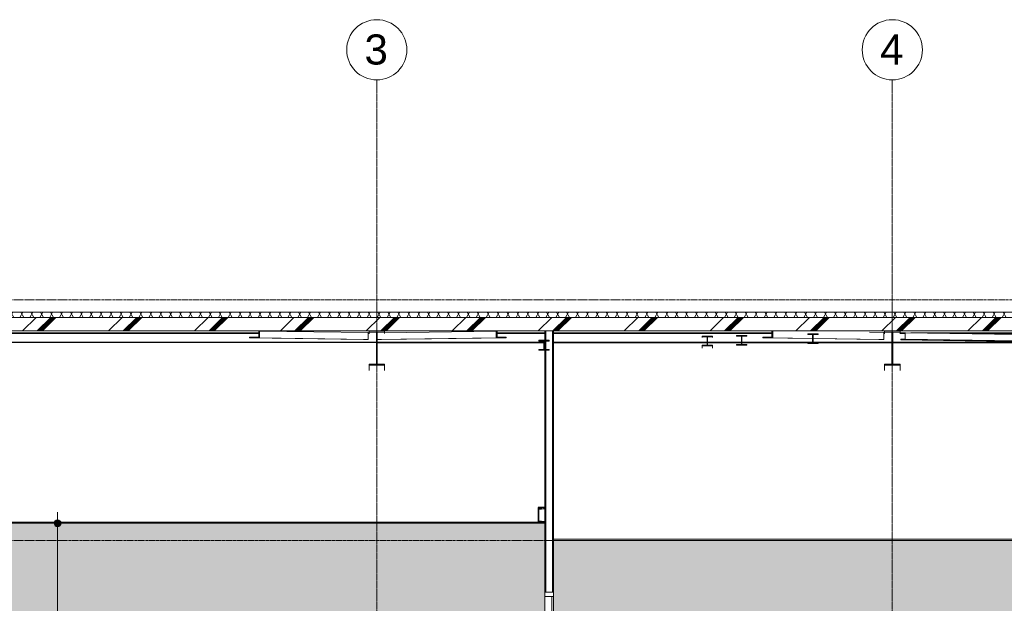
# Model space of a CAD drawing. Header units: millimetres. Extents: x 37681 to 219932, y -4585 to 8657.
# Tile 49 of 53: x 185397 to 196856, y 1870 to 8657. Entities that reach past the tile are written whole.
import ezdxf

# ---------------------------------------------------------------- set-up
doc = ezdxf.new("R2010")
doc.units = ezdxf.units.MM
doc.linetypes.add('ARC Grid Line', pattern=[22.225, 12.7, -3.175, 3.175, -3.175])
doc.linetypes.add('ARC Level Line', pattern=[32, 6, -5, 16, -5])
for name, color, linetype, lineweight in [('A--A23__Vloeren', 8, 'Continuous', 15), ('A--AR9__AlgVoorz', 1, 'Continuous', 9), ('A--L$01A__Algemeen', 7, 'Continuous', 9), ('A--L$07A__Stramien', 1, 'Continuous', 13), ('A--L22__Binnenwanden', 2, 'Continuous', 9), ('A--L23__Vloeren', 3, 'Continuous', 9), ('A--L28__Hoofddraagconstructies', 3, 'Continuous', 9), ('A--L3__Afbouw', 2, 'Continuous', 9), ('A--L45__Plafondafwerkingen', 1, 'Continuous', 9), ('A--M$01A__Algemeen', 1, 'Continuous', 13), ('A--M$01A__Algemeen-100', 1, 'Continuous', 13), ('A--T$07A__Stramien', 1, 'Continuous', 13)]:
    doc.layers.add(name, color=color, linetype=linetype, lineweight=lineweight)
doc.styles.add('Arial', font='arial.ttf', dxfattribs={"height": 180})
doc.styles.add('Arial_1', font='arial.ttf', dxfattribs={"height": 350})
doc.dimstyles.new('00_ARC_dimension_1_8mm', dxfattribs={"dimscale": 304.8, "dimtxt": 183.646692, "dimasz": 1.049869, "dimexe": 0.426509, "dimexo": 0.0625, "dimgap": 0.164042, "dimtad": 1, "dimdec": 0, "dimzin": 0, "dimdsep": 46, "dimtxsty": 'Arial', "dimblk1": 'DOTSMALL', "dimblk2": 'DOTSMALL', "dimsah": 1, "dimcen": 0.09, "dimdle": 0.426509, "dimadec": 3, "dimazin": 0, "dimtfac": 1, "dimtdec": 4, "dimtix": 1, "dimtmove": 0, "dimatfit": 3, "dimfxl": 0.426509, "dimfxlon": 1, "dimtvp": 1, "dimtolj": 1, "dimtzin": 0, "dimarcsym": 2})
pattern_1 = [(45, (37392.47, 2133.56), (-251.447, 251.447), []), (45, (37392.47, 2514.56), (-251.447, 251.447), [])]
pattern_2 = [(45, (37392.5, 2133.56), (-500, 500), []), (45, (37562.5, 2133.56), (-500, 500), []), (45, (37572.5, 2133.56), (-500, 500), []), (45, (37582.5, 2133.56), (-500, 500), []), (45, (37592.5, 2133.56), (-500, 500), []), (45, (37602.5, 2133.56), (-500, 500), []), (45, (37612.5, 2133.56), (-500, 500), []), (45, (37622.5, 2133.56), (-500, 500), [])]

# ---------------------------------------------------------------- blocks, each defined once
blk = doc.blocks.new('28-11_ARC_staal_balk_IPE - IPE400-V7-D')
at = {"layer": 'A--L28__Hoofddraagconstructies'}
h = blk.add_hatch(dxfattribs=at)
h.set_pattern_fill('FP_38', color=256, style=0, pattern_type=2)
h.set_pattern_definition(pattern_1)
h.paths.add_polyline_path([(34422, 4638), (34507, 4638), (34507, 4651), (34422, 4651), (34422, 5024), (34507, 5024), (34507, 5037), (34327, 5037), (34327, 5024), (34413, 5024), (34413, 4651), (34327, 4651), (34327, 4638), (34413, 4638)])
for p, q in [((34507, 5038), (34327, 5038)), ((34327, 5038), (34327, 5024)), ((34327, 5024), (34413, 5024)), ((34327, 5002), (34327, 5024)), ((34413, 5024), (34413, 4651)), ((34422, 4651), (34422, 5024)), ((34422, 5024), (34507, 5024)), ((34507, 5024), (34507, 5038)), ((34507, 5002), (34507, 5024)), ((34413, 4651), (34327, 4651)), ((34327, 4651), (34327, 4638)), ((34327, 4638), (34507, 4638)), ((34327, 4577), (34327, 4638)), ((34507, 4651), (34422, 4651)), ((34507, 4638), (34507, 4651)), ((34507, 4577), (34507, 4638))]:
    blk.add_line(p, q, dxfattribs=at)
blk = doc.blocks.new('28-11_ARC_staal_balk_IPE - IPE400-2063630-D')
at = {"layer": 'A--L28__Hoofddraagconstructies'}
h = blk.add_hatch(dxfattribs=at)
h.set_pattern_fill('FP_38', color=256, style=0, pattern_type=2)
h.set_pattern_definition(pattern_1)
h.paths.add_polyline_path([(28422, 4638), (28507, 4638), (28507, 4651), (28422, 4651), (28422, 5024), (28507, 5024), (28507, 5037), (28327, 5037), (28327, 5024), (28413, 5024), (28413, 4651), (28327, 4651), (28327, 4638), (28413, 4638)])
for p, q in [((28507, 5038), (28327, 5038)), ((28327, 5038), (28327, 5024)), ((28327, 5024), (28413, 5024)), ((28327, 5024), (28327, 5002)), ((28413, 5024), (28413, 4651)), ((28422, 4651), (28422, 5024)), ((28422, 5024), (28507, 5024)), ((28507, 5024), (28507, 5038)), ((28507, 5024), (28507, 5006)), ((28413, 4651), (28327, 4651)), ((28327, 4651), (28327, 4638)), ((28327, 4638), (28507, 4638)), ((28327, 4638), (28327, 4577)), ((28507, 4651), (28422, 4651)), ((28507, 4638), (28507, 4651)), ((28507, 4638), (28507, 4577))]:
    blk.add_line(p, q, dxfattribs=at)
blk = doc.blocks.new('28_SFO_staal_balk_HEA - HEA 120-2691583-D')
at = {"layer": 'A--L28__Hoofddraagconstructies'}
for p, q in [((22456, 5015), (27043, 5014)), ((22456, 5007), (27043, 5006)), ((28318, 5014), (28327, 5014)), ((28318, 5006), (28327, 5006)), ((29817, 5014), (30374, 5014)), ((29817, 5006), (30374, 5006)), ((30474, 5014), (33015, 5014)), ((30474, 5006), (33015, 5006)), ((34318, 5014), (34327, 5014)), ((34318, 5006), (34327, 5006)), ((34507, 5014), (34567, 5014)), ((34507, 5006), (34567, 5006)), ((34634, 5014), (40193, 5014)), ((35147, 5006), (39680, 5006)), ((23925, 4909), (28413, 4908)), ((23925, 4901), (28413, 4900)), ((28422, 4908), (30361, 4908)), ((28422, 4900), (30361, 4900)), ((30366, 4908), (30374, 4908)), ((30366, 4900), (30374, 4900)), ((30474, 4908), (32261, 4908)), ((30474, 4900), (32261, 4900)), ((32266, 4908), (32661, 4908)), ((32266, 4900), (32661, 4900)), ((32666, 4908), (33490, 4908)), ((32666, 4900), (33490, 4900)), ((33495, 4908), (34413, 4908)), ((33495, 4900), (34413, 4900)), ((34422, 4908), (36490, 4908)), ((34422, 4900), (36490, 4900))]:
    blk.add_line(p, q, dxfattribs=at)
blk = doc.blocks.new('28-11_ARC_staal_balk_L - L80x8-2063790-D')
at = {"layer": 'A--L28__Hoofddraagconstructies'}
h = blk.add_hatch(dxfattribs=at)
h.set_pattern_fill('FP_38', color=256, style=0, pattern_type=2)
h.set_pattern_definition(pattern_1)
h.paths.add_polyline_path([(35877, 4915), (35877, 4995), (35865, 4995), (35865, 4923), (35760, 4923), (35760, 4915), (35865, 4915)])
for p, q in [((34517, 4935), (34517, 4943)), ((34517, 4943), (34566, 4943)), ((35760, 4923), (34517, 4943)), ((35760, 4915), (34517, 4935)), ((34566, 4943), (34567, 5015)), ((35865, 4923), (34566, 4943)), ((34567, 5015), (34572, 5015)), ((35865, 4995), (34567, 5015)), ((35877, 4995), (34572, 5015)), ((35877, 4995), (35865, 4995)), ((35865, 4995), (35865, 4923)), ((35877, 4915), (35877, 4995)), ((35865, 4923), (35760, 4923)), ((35760, 4923), (35760, 4915)), ((35760, 4915), (35877, 4915))]:
    blk.add_line(p, q, dxfattribs=at)
blk = doc.blocks.new('28-11_ARC_staal_balk_L - L80x8-2063833-D')
at = {"layer": 'A--L28__Hoofddraagconstructies'}
for p, q in [((33015, 4966), (32910, 4966)), ((32910, 4966), (32910, 4958)), ((32910, 4958), (33026, 4957)), ((32910, 4958), (33490, 4950)), ((33026, 5037), (33015, 5038)), ((33015, 5038), (33015, 4966)), ((33026, 4957), (33026, 5037)), ((33490, 4951), (33026, 4957)), ((34317, 4939), (33495, 4951)), ((33495, 4950), (34262, 4939)), ((34153, 5021), (34318, 5019)), ((34317, 4939), (34262, 4939)), ((34318, 5019), (34317, 4939))]:
    blk.add_line(p, q, dxfattribs=at)
blk = doc.blocks.new('28-11_ARC_staal_balk_L - L80x8-2063792-D')
at = {"layer": 'A--L28__Hoofddraagconstructies'}
h = blk.add_hatch(dxfattribs=at)
h.set_pattern_fill('FP_38', color=256, style=0, pattern_type=2)
h.set_pattern_definition(pattern_1)
h.paths.add_polyline_path([(29805, 4956), (29922, 4957), (29922, 4965), (29817, 4965), (29817, 5036), (29805, 5036), (29805, 4957)])
for p, q in [((29805, 4956), (28422, 4936)), ((28472, 4936), (28422, 4936)), ((28472, 4936), (29922, 4957)), ((28507, 5017), (29805, 5036)), ((29817, 5036), (29805, 5036)), ((29805, 5036), (29805, 4956)), ((29805, 4956), (29922, 4957)), ((29817, 4964), (29817, 5036)), ((29922, 4965), (29817, 4964)), ((29922, 4957), (29922, 4965))]:
    blk.add_line(p, q, dxfattribs=at)
blk = doc.blocks.new('28-11_ARC_staal_balk_L - L80x8-2063834-D')
at = {"layer": 'A--L28__Hoofddraagconstructies'}
for p, q in [((27043, 4964), (26937, 4965)), ((26937, 4965), (26937, 4957)), ((26937, 4957), (27054, 4956)), ((26937, 4957), (28263, 4939)), ((27054, 5036), (27043, 5036)), ((27043, 5036), (27043, 4964)), ((27054, 4956), (27054, 5036)), ((27054, 5036), (28318, 5019)), ((28317, 4939), (27054, 4956)), ((28317, 4939), (28263, 4939)), ((28318, 5019), (28317, 4939))]:
    blk.add_line(p, q, dxfattribs=at)
blk = doc.blocks.new('28_SFO_staal_balk_HEA - HEA 120-2055582-D')
at = {"layer": 'A--L28__Hoofddraagconstructies'}
h = blk.add_hatch(dxfattribs=at)
h.set_pattern_fill('FP_36', color=256, style=0, pattern_type=2)
h.set_pattern_definition(pattern_2)
h.paths.add_polyline_path([(32324, 4863), (32324, 4871), (32266, 4871), (32266, 4969), (32324, 4969), (32324, 4977), (32204, 4977), (32204, 4969), (32261, 4968), (32261, 4871), (32204, 4871), (32204, 4863), (32268, 4863)])
for p, q in [((32204, 4977), (32204, 4969)), ((32324, 4977), (32204, 4977)), ((32204, 4969), (32261, 4969)), ((32204, 4959), (32204, 4969)), ((32261, 4969), (32261, 4871)), ((32266, 4871), (32266, 4969)), ((32266, 4969), (32324, 4969)), ((32324, 4969), (32324, 4977)), ((32324, 4969), (32324, 4959)), ((32261, 4871), (32204, 4871)), ((32204, 4871), (32204, 4863)), ((32204, 4863), (32324, 4863)), ((32204, 4863), (32204, 4835)), ((32324, 4871), (32266, 4871)), ((32324, 4863), (32324, 4871)), ((32324, 4863), (32324, 4835))]:
    blk.add_line(p, q, dxfattribs=at)
blk = doc.blocks.new('28_SFO_staal_balk_HEA - HEA 120-2055517-D')
at = {"layer": 'A--L28__Hoofddraagconstructies'}
h = blk.add_hatch(dxfattribs=at)
h.set_pattern_fill('FP_36', color=256, style=0, pattern_type=2)
h.set_pattern_definition(pattern_2)
h.paths.add_polyline_path([(30304, 4814), (30374, 4814), (30374, 4822), (30366, 4822), (30366, 4920), (30374, 4921), (30374, 4928), (30304, 4928), (30304, 4920), (30361, 4919), (30361, 4822), (30304, 4822)])
for p, q in [((30304, 4928), (30304, 4920)), ((30424, 4928), (30304, 4928)), ((30424, 4920), (30424, 4928)), ((30304, 4920), (30361, 4920)), ((30304, 4918), (30304, 4920)), ((30361, 4822), (30304, 4822)), ((30304, 4822), (30304, 4814)), ((30304, 4814), (30424, 4814)), ((30304, 4814), (30304, 4812)), ((30361, 4920), (30361, 4822)), ((30366, 4822), (30366, 4920)), ((30366, 4920), (30424, 4920)), ((30424, 4822), (30366, 4822)), ((30424, 4814), (30424, 4822))]:
    blk.add_line(p, q, dxfattribs=at)
blk = doc.blocks.new('28_SFO_staal_balk_UNP - UNP180-2062427-D')
at = {"layer": 'A--L28__Hoofddraagconstructies'}
h = blk.add_hatch(dxfattribs=at)
h.set_pattern_fill('FP_36', color=256, style=0, pattern_type=2)
h.set_pattern_definition(pattern_2)
h.paths.add_polyline_path([(30364, 2805), (30364, 2816), (30302, 2826), (30302, 2964), (30364, 2974), (30364, 2985), (30294, 2985), (30295, 2815), (30349, 2815), (30349, 2805)])
at = {"layer": 'A--L28__Hoofddraagconstructies', "lineweight": 25}
for p, q in [((30364, 2985), (30294, 2985)), ((30294, 2985), (30294, 2805)), ((30364, 2974), (30364, 2985)), ((30302, 2964), (30364, 2974)), ((30302, 2826), (30302, 2964)), ((30294, 2805), (30364, 2805)), ((30364, 2816), (30302, 2826)), ((30364, 2805), (30364, 2816))]:
    blk.add_line(p, q, dxfattribs=at)
blk = doc.blocks.new('28_SFO_staal_balk_HEA - HEA 120-2054555-D')
at = {"layer": 'A--L28__Hoofddraagconstructies'}
for p, q in [((32724, 4985), (32604, 4985)), ((32604, 4985), (32604, 4977)), ((32604, 4977), (32661, 4977)), ((32661, 4977), (32661, 4879)), ((32666, 4879), (32666, 4977)), ((32666, 4977), (32724, 4977)), ((32724, 4977), (32724, 4985)), ((32661, 4879), (32604, 4879)), ((32604, 4879), (32604, 4871)), ((32604, 4871), (32724, 4871)), ((32724, 4879), (32666, 4879)), ((32724, 4871), (32724, 4879))]:
    blk.add_line(p, q, dxfattribs=at)
blk = doc.blocks.new('28_SFO_staal_balk_HEA - HEA 120-2054592-D')
at = {"layer": 'A--L28__Hoofddraagconstructies'}
h = blk.add_hatch(dxfattribs=at)
h.set_pattern_fill('FP_36', color=256, style=0, pattern_type=2)
h.set_pattern_definition(pattern_2)
h.paths.add_polyline_path([(33553, 4891), (33553, 4899), (33495, 4900), (33495, 4997), (33553, 4997), (33553, 5005), (33433, 5005), (33433, 4997), (33490, 4996), (33490, 4899), (33433, 4899), (33433, 4891)])
for p, q in [((33433, 5005), (33433, 4997)), ((33553, 5005), (33433, 5005)), ((33433, 4997), (33490, 4997)), ((33490, 4997), (33490, 4899)), ((33495, 4899), (33495, 4997)), ((33495, 4997), (33553, 4997)), ((33553, 4997), (33553, 5005)), ((33490, 4899), (33433, 4899)), ((33433, 4899), (33433, 4891)), ((33433, 4891), (33553, 4891)), ((33553, 4899), (33495, 4899)), ((33553, 4891), (33553, 4899))]:
    blk.add_line(p, q, dxfattribs=at)
blk = doc.blocks.new('32_WI_WB_fixed glass - Ontwerpraam-2060131-D')
at = {"layer": 'A--L3__Afbouw'}
for p, q in [((30374, 2000), (30374, 1950)), ((30474, 2000), (30374, 2000)), ((30374, 1950), (30474, 1950)), ((30374, 1950), (30374, 1050)), ((30474, 1950), (30453, 1950)), ((30453, 1950), (30453, 1050)), ((30474, 1950), (30474, 2000)), ((30474, 1050), (30474, 1950)), ((30374, 1050), (30374, 1000)), ((30474, 1050), (30374, 1050)), ((30453, 1050), (30474, 1050)), ((30474, 1000), (30474, 1050)), ((30374, 1000), (30474, 1000))]:
    blk.add_line(p, q, dxfattribs=at)
blk = doc.blocks.new('Grid - 3_5mm-18301-D')
at = {"layer": 'A--T$07A__Stramien'}
blk.add_circle((22402, 8307), 350, dxfattribs=at)
blk = doc.blocks.new('DIMBLOCK16-D')
at = {"layer": 'A--M$01A__Algemeen-100'}
h = blk.add_hatch(color=256, dxfattribs=at)
edge = h.paths.add_edge_path()
edge.add_arc((185837, 2800), 40, 0, 360)
h = blk.add_hatch(color=256, dxfattribs=at)
edge = h.paths.add_edge_path()
edge.add_arc((185837, 0), 40, 0, 360)
for p, q in [((185837, 2930), (185837, -130)), ((185837, 2800), (185707, 2800)), ((185837, 2800), (185967, 2800)), ((185837, 0), (185707, 0)), ((185837, 0), (185967, 0))]:
    blk.add_line(p, q, dxfattribs=at)
for centre in [(185837, 2800), (185837, 0)]:
    blk.add_circle(centre, 40, dxfattribs=at)
at = {"layer": 'A--M$01A__Algemeen-100', "color": 0, "insert": (185553, 1123), "char_height": 180, "width": 664.52, "attachment_point": 1, "rotation": 90, "line_spacing_factor": 0.941778, "style": 'Arial'}
blk.add_mtext('2800', dxfattribs=at)
blk = doc.blocks.new('_DotSmall')
at = {"color": 0, "linetype": 'ByBlock', "const_width": 0.5}
blk.add_lwpolyline([(-0.0625, 0, 1), (0.0625, 0, 1)], format="xyb", close=True, dxfattribs=at)

msp = doc.modelspace()

# ---------------------------------------------------------------- hatches: boundary and pattern name
at = {"layer": 'A--A23__Vloeren', "lineweight": 9}
h = msp.add_hatch(dxfattribs=at)
h.set_pattern_fill('FP_33', color=256, angle=150, style=0, pattern_type=2)
h.set_pattern_definition([(60, (198527.54, 2133.56), (-86.60254, 50), []), (120, (198527.54, 2133.56), (-86.60254, -50), [])])
h.paths.add_polyline_path([(212584.3, 5194.7), (213498.3, 5194.7), (213498.3, 5254.7), (183369.3, 5254.7), (183369.3, 5194.7), (207984.6, 5194.7)])
h = msp.add_hatch(dxfattribs=at)
h.set_pattern_fill('FP_36', color=256, style=0, pattern_type=2)
h.set_pattern_definition([(45, (198527.54, 2133.56), (-500, 500), []), (45, (198697.54, 2133.56), (-500, 500), []), (45, (198707.54, 2133.56), (-500, 500), []), (45, (198717.54, 2133.56), (-500, 500), []), (45, (198727.54, 2133.56), (-500, 500), []), (45, (198737.54, 2133.56), (-500, 500), []), (45, (198747.54, 2133.56), (-500, 500), []), (45, (198757.54, 2133.56), (-500, 500), [])])
h.paths.add_polyline_path([(198785.3, 5036.6), (213498.3, 5036.6), (213498.3, 5194.7), (183369.3, 5194.7), (183369.3, 5036.6), (196485.5, 5036.6)])
at = {"layer": 'A--AR9__AlgVoorz'}
msp.add_hatch(color=7, dxfattribs=at).paths.add_polyline_path([(183587.3, 0), (185372.1, 0), (185372.1, 5), (185422.3, 5), (185422.3, 0), (189509.4, 0), (189509.4, 5), (189559.6, 5), (189559.6, 0), (190884.3, 0), (190884.3, 900), (191484.3, 900), (191484.3, 0), (191509.3, 0), (191509.3, 2800), (183587.3, 2800), (183587.3, 677)])
h = msp.add_hatch(color=7, dxfattribs=at)
h.paths.add_polyline_path([(191985, 895.1), (191984.2, 895.1), (191984.2, 893)])
h.paths.add_polyline_path([(196485.5, 0), (196979.3, 0.1), (196979.3, 900), (198894.3, 900), (198894.3, 0.1), (201644.3, 0), (201644.3, 900), (202344.3, 900), (202344.3, 0), (204249.3, 0.1), (204249.3, 900), (206049.3, 900), (206049.3, 0.1), (208249.3, 0), (208249.3, 900), (211588.3, 900), (211588.3, 0), (213388.3, 0), (213388.3, 2600), (191609.3, 2600), (191609.3, 976.5), (191646.8, 975.4), (191646.8, 960), (191661.1, 960), (191684.8, 1054.5), (191688.2, 1062.9), (191692, 1069.5), (191688.2, 1071.6), (191695, 1094.2), (191782.8, 1091.5), (191782.8, 1089.7), (191797.4, 1089.7), (191789.4, 1088.1), (191782.8, 1086.9), (191737.9, 1086.9), (191729.1, 1055.2), (191725.5, 1055.8), (191726.6, 1052.6), (191792.8, 1034.4), (191793, 1033.7), (191797.1, 1034.1), (191806.7, 1030.9), (191807.6, 1028.5), (191809.4, 1029.6), (191809.4, 1027.4), (191805.2, 1021.9), (191805.3, 1018.6), (191786, 1015.1), (191784.3, 1017.5), (191781.9, 1017.5), (191720.6, 1022.5), (191706.8, 960), (191980.3, 959.7), (191981.6, 957.9), (191984.4, 957.4), (191985.5, 953.3), (191988.3, 950.1), (191987.5, 915), (191985, 895.1), (191981.1, 884.8), (191979.8, 883.5), (191979.2, 881), (191964.2, 872), (191960.4, 872), (191952.3, 870.1), (191948.2, 853.4), (191946.3, 842.5), (191937.1, 816), (191845.8, 816), (191843.3, 788.5), (191835.8, 788.5), (191835.8, 688.5), (191850, 688.5), (191850, 538.5), (191768.7, 538.5), (191768.7, 590.1), (191622, 589.3), (191619.8, 585.5), (191617.5, 583.6), (191613.6, 583.3), (191611.8, 581.8), (191609.3, 581.4), (191609.3, 0), (193444.3, 0), (193444.3, 900), (194344.3, 900), (194344.3, 0), (196303.2, 0)])
h.paths.add_polyline_path([(191768.7, 643.1), (191769.7, 688.5), (191782.8, 688.5), (191782.8, 788.5), (191774.3, 788.5), (191772.9, 816), (191609.3, 816), (191609.3, 651.8), (191613.6, 649.9), (191614.1, 649.5), (191618.1, 649.1), (191620.5, 646.7), (191622.5, 643.1), (191742.1, 643.1)])
h.paths.add_polyline_path([(191947.9, 870.1), (191946.8, 871.2), (191946.8, 870.1), (191947.6, 870.1)])
h.paths.add_polyline_path([(191646.8, 875), (191646.8, 875), (191609.3, 875)])
h.paths.add_polyline_path([(191972.5, 958.8), (191969.1, 959.4), (191970.7, 958.9)])
h.paths.add_polyline_path([(191793.2, 1025.5), (191790.9, 1027.4), (191791.4, 1025.9), (191793, 1025.5)])
h.paths.add_polyline_path([(191809.4, 1026), (191810.7, 1030.5), (191812.1, 1030.2), (191809.6, 1026.2)])

# ---------------------------------------------------------------- linework, layer by layer
at = {"layer": 'A--L$01A__Algemeen', "linetype": 'ARC Level Line', "lineweight": 13}
for p, q in [((179047.6, 5400), (219742.7, 5400)), ((179047.6, 2600), (219742.7, 2600))]:
    msp.add_line(p, q, dxfattribs=at)
at = {"layer": 'A--L$07A__Stramien', "linetype": 'ARC Grid Line'}
for p, q in [((189552.3, -4376.2), (189552.3, 7956.9)), ((195552.3, -4376.2), (195552.3, 7956.9))]:
    msp.add_line(p, q, dxfattribs=at)
at = {"layer": 'A--L22__Binnenwanden', "lineweight": 15}
for p, q in [((191509.3, 5036.6), (191509.3, 2000)), ((191609.3, 5036.6), (191509.3, 5036.6)), ((191521.8, 5036.6), (191521.8, 2000)), ((191596.8, 5036.6), (191596.8, 2000)), ((191609.3, 2000), (191609.3, 5036.6)), ((191509.3, 2000), (191609.3, 2000))]:
    msp.add_line(p, q, dxfattribs=at)
at = {"layer": 'A--L23__Vloeren', "lineweight": 15}
for p, q in [((213498.3, 5254.7), (183369.3, 5254.7)), ((213498.3, 5194.7), (183369.3, 5194.7)), ((183369.3, 5036.6), (191509.3, 5036.6)), ((191609.3, 5036.6), (213498.3, 5036.6))]:
    msp.add_line(p, q, dxfattribs=at)
at = {"layer": 'A--L45__Plafondafwerkingen', "lineweight": 15}
for p, q in [((191484.5, 2815), (183487.3, 2815)), ((183487.3, 2800), (191484.5, 2800)), ((191484.5, 2800), (191484.5, 2815)), ((213388.3, 2615), (191609.3, 2615)), ((191609.3, 2600), (213388.3, 2600))]:
    msp.add_line(p, q, dxfattribs=at)

# ---------------------------------------------------------------- block references
at = {"layer": 'A--L28__Hoofddraagconstructies'}
for name in ['28_SFO_staal_balk_HEA - HEA 120-2691583-D', '28-11_ARC_staal_balk_L - L80x8-2063834-D', '28-11_ARC_staal_balk_IPE - IPE400-2063630-D', '28-11_ARC_staal_balk_L - L80x8-2063792-D', '28_SFO_staal_balk_HEA - HEA 120-2055517-D', '28_SFO_staal_balk_HEA - HEA 120-2055582-D', '28_SFO_staal_balk_HEA - HEA 120-2054555-D', '28-11_ARC_staal_balk_L - L80x8-2063833-D', '28_SFO_staal_balk_HEA - HEA 120-2054592-D', '28-11_ARC_staal_balk_IPE - IPE400-V7-D', '28-11_ARC_staal_balk_L - L80x8-2063790-D']:
    msp.add_blockref(name, (161135.1, 0), dxfattribs=at)
at = {"layer": 'A--L28__Hoofddraagconstructies', "lineweight": 20}
msp.add_blockref('28_SFO_staal_balk_UNP - UNP180-2062427-D', (161135.1, 0), dxfattribs=at)
at = {"layer": 'A--L3__Afbouw'}
msp.add_blockref('32_WI_WB_fixed glass - Ontwerpraam-2060131-D', (161135.1, 0), dxfattribs=at)
at = {"layer": 'A--T$07A__Stramien'}
for p in [(167150.1, 0), (173150.1, 0)]:
    msp.add_blockref('Grid - 3_5mm-18301-D', p, dxfattribs=at)

# ---------------------------------------------------------------- texts
at = {"layer": 'A--T$07A__Stramien', "char_height": 350, "width": 336.709, "attachment_point": 1, "style": 'Arial_1'}
for s, insert in [('3', (189409.7, 8485.6)), ('4', (195409.7, 8485.6))]:
    msp.add_mtext(s, dxfattribs=dict(at, insert=insert))

# ---------------------------------------------------------------- dimensions: what is measured, and where the dimension line sits
at = {"layer": 'A--M$01A__Algemeen'}
dim = msp.add_linear_dim(base=(185837, 0), p1=(185967, 2800), p2=(185967, 0), angle=90, dimstyle='00_ARC_dimension_1_8mm', override={"dimpost": '<>', "dimfxl": 2800}, dxfattribs=at)
dim.commit()
dim.dimension.update_dxf_attribs({"geometry": 'DIMBLOCK16-D', "text_midpoint": (185695.1, 1400)})

doc.saveas('drawing.dxf')
